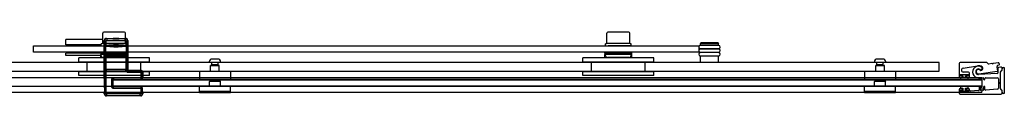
# Model space of a CAD drawing. Header units: millimetres. Extents: x 1458.03 to 1459.44, y 1266.82 to 1267.72.
# Tile 2 of 2: x 1458.52 to 1459.44, y 1266.82 to 1266.88. Entities that reach past the tile are written whole.
import ezdxf

# ---------------------------------------------------------------- set-up
doc = ezdxf.new("R2010")
doc.units = ezdxf.units.MM
doc.layers.add('SANINDUSA', color=3, linetype='CONTINUOUS')

msp = doc.modelspace()

# ---------------------------------------------------------------- linework, layer by layer
at = {"layer": 'SANINDUSA'}
for p, q in [((1458.59724, 1266.86948), (1458.59724, 1266.87898)), ((1458.61754, 1266.87998), (1458.59824, 1266.87998)), ((1458.61854, 1266.86948), (1458.61854, 1266.87898)), ((1459.06724, 1266.86948), (1459.06724, 1266.87898)), ((1459.08754, 1266.87998), (1459.06824, 1266.87998)), ((1459.08854, 1266.86948), (1459.08854, 1266.87898)), ((1458.53289, 1266.86718), (1459.15289, 1266.86718)), ((1458.53289, 1266.86118), (1458.53289, 1266.86718)), ((1458.59724, 1266.87318), (1458.56289, 1266.87318)), ((1458.56289, 1266.86818), (1458.56289, 1266.87318)), ((1458.59589, 1266.86818), (1458.56289, 1266.86818)), ((1458.56339, 1266.86818), (1458.56339, 1266.86718)), ((1458.59589, 1266.86718), (1458.59589, 1266.86917)), ((1458.61854, 1266.86948), (1458.59724, 1266.86948)), ((1458.59868, 1266.87213), (1458.59907, 1266.87173)), ((1458.59868, 1266.83774), (1458.59868, 1266.87213)), ((1458.59875, 1266.86692), (1458.59878, 1266.86893)), ((1458.59876, 1266.86692), (1458.60026, 1266.86692)), ((1458.59876, 1266.86692), (1458.59876, 1266.86042)), ((1458.59879, 1266.86893), (1458.59907, 1266.86918)), ((1458.59907, 1266.87173), (1458.60057, 1266.87173)), ((1458.59907, 1266.87173), (1458.59907, 1266.86918)), ((1458.60057, 1266.86918), (1458.59907, 1266.86918)), ((1458.59939, 1266.86918), (1458.59939, 1266.86948)), ((1458.60015, 1266.86744), (1458.60043, 1266.86769)), ((1458.60026, 1266.86042), (1458.60026, 1266.86692)), ((1458.60043, 1266.86769), (1458.60057, 1266.86918)), ((1458.60057, 1266.86918), (1458.60057, 1266.87173)), ((1458.60107, 1266.87373), (1458.60068, 1266.87413)), ((1458.60068, 1266.87413), (1458.60706, 1266.87413)), ((1458.61828, 1266.87373), (1458.60107, 1266.87373)), ((1458.60107, 1266.87373), (1458.60107, 1266.87223)), ((1458.60107, 1266.87223), (1458.61828, 1266.87223)), ((1458.60668, 1266.86722), (1458.61268, 1266.86722)), ((1458.60682, 1266.8672), (1458.60681, 1266.86722)), ((1458.61253, 1266.8672), (1458.60682, 1266.8672)), ((1458.60722, 1266.86698), (1458.60682, 1266.8672)), ((1458.60729, 1266.87435), (1458.60703, 1266.87409)), ((1458.61233, 1266.87409), (1458.60703, 1266.87409)), ((1458.60722, 1266.87398), (1458.60703, 1266.87409)), ((1458.61214, 1266.87398), (1458.60722, 1266.87398)), ((1458.61214, 1266.86698), (1458.60722, 1266.86698)), ((1458.60726, 1266.86677), (1458.61209, 1266.86677)), ((1458.60768, 1266.86635), (1458.60726, 1266.86677)), ((1458.60729, 1266.87435), (1458.61206, 1266.87435)), ((1458.60768, 1266.86635), (1458.61168, 1266.86635)), ((1458.61168, 1266.86635), (1458.61209, 1266.86677)), ((1458.61206, 1266.87435), (1458.61233, 1266.87409)), ((1458.61214, 1266.87398), (1458.61233, 1266.87409)), ((1458.61214, 1266.86698), (1458.61253, 1266.8672)), ((1458.61229, 1266.87413), (1458.61868, 1266.87413)), ((1458.61253, 1266.8672), (1458.61255, 1266.86722)), ((1458.61569, 1266.86718), (1458.61569, 1266.86718)), ((1458.61639, 1266.86918), (1458.61639, 1266.86948)), ((1458.61868, 1266.87413), (1458.61828, 1266.87373)), ((1458.61828, 1266.87223), (1458.61828, 1266.87373)), ((1458.61878, 1266.87173), (1458.61878, 1266.86919)), ((1458.61878, 1266.87173), (1458.62028, 1266.87173)), ((1458.62028, 1266.86919), (1458.61878, 1266.86919)), ((1458.61878, 1266.86919), (1458.61892, 1266.86769)), ((1458.61892, 1266.86769), (1458.61921, 1266.86744)), ((1458.6191, 1266.86693), (1458.6206, 1266.86693)), ((1458.6191, 1266.86693), (1458.6191, 1266.86042)), ((1458.61989, 1266.86718), (1458.61989, 1266.86918)), ((1458.62028, 1266.87173), (1458.62068, 1266.87213)), ((1458.62028, 1266.86919), (1458.62028, 1266.87173)), ((1458.62028, 1266.86919), (1458.62056, 1266.86893)), ((1458.62057, 1266.86893), (1458.6206, 1266.86693)), ((1458.6206, 1266.86042), (1458.6206, 1266.86693)), ((1458.62068, 1266.87213), (1458.62068, 1266.84548)), ((1459.06589, 1266.86718), (1459.06589, 1266.86917)), ((1459.08854, 1266.86948), (1459.06724, 1266.86948)), ((1459.06939, 1266.86918), (1459.06939, 1266.86948)), ((1459.08569, 1266.86718), (1459.08569, 1266.86718)), ((1459.08639, 1266.86918), (1459.08639, 1266.86948)), ((1459.08989, 1266.86718), (1459.08989, 1266.86918)), ((1459.15289, 1266.86718), (1459.15289, 1266.86118)), ((1459.15489, 1266.86988), (1459.15439, 1266.86938)), ((1459.17139, 1266.86938), (1459.15439, 1266.86938)), ((1459.15439, 1266.86788), (1459.15439, 1266.86938)), ((1459.17139, 1266.86788), (1459.15439, 1266.86788)), ((1459.17139, 1266.86753), (1459.15439, 1266.86753)), ((1459.17089, 1266.86988), (1459.15489, 1266.86988)), ((1459.15589, 1266.86753), (1459.15589, 1266.86788)), ((1459.16989, 1266.86753), (1459.16989, 1266.86788)), ((1459.17089, 1266.86988), (1459.17139, 1266.86938)), ((1459.17139, 1266.86788), (1459.17139, 1266.86938)), ((1459.15289, 1266.86118), (1458.53289, 1266.86118)), ((1458.59539, 1266.86018), (1458.56289, 1266.86018)), ((1458.56289, 1266.85818), (1458.56289, 1266.86018)), ((1458.59539, 1266.85818), (1458.56289, 1266.85818)), ((1458.56389, 1266.86118), (1458.56389, 1266.86018)), ((1458.59539, 1266.86018), (1458.59539, 1266.86118)), ((1458.59539, 1266.86018), (1458.59539, 1266.85918)), ((1458.59539, 1266.86018), (1458.62039, 1266.86018)), ((1458.59539, 1266.86018), (1458.59539, 1266.86018)), ((1458.59539, 1266.85818), (1458.59539, 1266.85918)), ((1458.62039, 1266.85918), (1458.59539, 1266.85918)), ((1458.59539, 1266.85598), (1458.59539, 1266.85818)), ((1458.59625, 1266.85729), (1458.59574, 1266.85918)), ((1458.59875, 1266.86042), (1458.59878, 1266.85842)), ((1458.59876, 1266.86042), (1458.60026, 1266.86042)), ((1458.59879, 1266.85842), (1458.59907, 1266.85816)), ((1458.59897, 1266.85779), (1458.59907, 1266.85789)), ((1458.60067, 1266.85779), (1458.59897, 1266.85779)), ((1458.59897, 1266.85759), (1458.59907, 1266.85769)), ((1458.59907, 1266.85816), (1458.60057, 1266.85816)), ((1458.59907, 1266.85816), (1458.59907, 1266.85789)), ((1458.59907, 1266.85769), (1458.59907, 1266.84511)), ((1458.60015, 1266.85991), (1458.60043, 1266.85966)), ((1458.60057, 1266.85816), (1458.60043, 1266.85966)), ((1458.60057, 1266.85791), (1458.60057, 1266.85816)), ((1458.60057, 1266.85791), (1458.61878, 1266.85791)), ((1458.60057, 1266.84509), (1458.60057, 1266.85771)), ((1458.60057, 1266.85771), (1458.61878, 1266.85771)), ((1458.60067, 1266.85779), (1458.60076, 1266.85788)), ((1458.60076, 1266.85788), (1458.60076, 1266.85771)), ((1458.60126, 1266.85788), (1458.6181, 1266.85788)), ((1458.60126, 1266.85771), (1458.60126, 1266.85788)), ((1458.6181, 1266.85788), (1458.6181, 1266.85771)), ((1458.6186, 1266.85788), (1458.61868, 1266.85779)), ((1458.6186, 1266.85771), (1458.6186, 1266.85788)), ((1458.62038, 1266.85779), (1458.61868, 1266.85779)), ((1458.61892, 1266.85966), (1458.61878, 1266.85816)), ((1458.61878, 1266.85816), (1458.62028, 1266.85816)), ((1458.61878, 1266.85816), (1458.61878, 1266.85791)), ((1458.61878, 1266.85771), (1458.61878, 1266.84509)), ((1458.61892, 1266.85966), (1458.61921, 1266.85991)), ((1458.6191, 1266.86042), (1458.6206, 1266.86042)), ((1458.61953, 1266.85729), (1458.62004, 1266.85918)), ((1458.62028, 1266.85816), (1458.62056, 1266.85842)), ((1458.62028, 1266.85789), (1458.62028, 1266.85816)), ((1458.62028, 1266.85789), (1458.62038, 1266.85779)), ((1458.62028, 1266.84511), (1458.62028, 1266.85769)), ((1458.62028, 1266.85769), (1458.62038, 1266.85759)), ((1458.62039, 1266.86018), (1458.62039, 1266.86118)), ((1458.62039, 1266.85918), (1458.62039, 1266.86018)), ((1458.62039, 1266.85818), (1458.62039, 1266.85918)), ((1458.62039, 1266.85598), (1458.62039, 1266.85818)), ((1458.62057, 1266.85842), (1458.6206, 1266.86042)), ((1459.06539, 1266.86018), (1459.06539, 1266.86118)), ((1459.06539, 1266.86018), (1459.06539, 1266.85918)), ((1459.06539, 1266.86018), (1459.09039, 1266.86018)), ((1459.06539, 1266.86018), (1459.06539, 1266.86018)), ((1459.06539, 1266.85818), (1459.06539, 1266.85918)), ((1459.09039, 1266.85918), (1459.06539, 1266.85918)), ((1459.06539, 1266.85598), (1459.06539, 1266.85818)), ((1459.06625, 1266.85729), (1459.06574, 1266.85918)), ((1459.08953, 1266.85729), (1459.09004, 1266.85918)), ((1459.09039, 1266.86018), (1459.09039, 1266.86118)), ((1459.09039, 1266.85918), (1459.09039, 1266.86018)), ((1459.09039, 1266.85818), (1459.09039, 1266.85918)), ((1459.09039, 1266.85598), (1459.09039, 1266.85818)), ((1459.15439, 1266.86453), (1459.17139, 1266.86453)), ((1459.17139, 1266.86418), (1459.15439, 1266.86418)), ((1459.15439, 1266.86118), (1459.17139, 1266.86118)), ((1459.17139, 1266.86083), (1459.15439, 1266.86083)), ((1459.15439, 1266.85783), (1459.17139, 1266.85783)), ((1459.17139, 1266.85748), (1459.15439, 1266.85748)), ((1459.15439, 1266.85148), (1459.15439, 1266.85748)), ((1459.15589, 1266.86418), (1459.15589, 1266.86453)), ((1459.15589, 1266.86083), (1459.15589, 1266.86118)), ((1459.15589, 1266.85748), (1459.15589, 1266.85783)), ((1459.16989, 1266.86418), (1459.16989, 1266.86453)), ((1459.16989, 1266.86083), (1459.16989, 1266.86118)), ((1459.16989, 1266.85748), (1459.16989, 1266.85783)), ((1459.17139, 1266.85148), (1459.17139, 1266.85748)), ((1459.37689, 1266.85148), (1458.09901, 1266.85148)), ((1458.64089, 1266.85598), (1458.57489, 1266.85598)), ((1458.57489, 1266.85198), (1458.57489, 1266.85598)), ((1458.64089, 1266.85198), (1458.57489, 1266.85198)), ((1458.58289, 1266.84298), (1458.58289, 1266.85198)), ((1458.61808, 1266.85618), (1458.5977, 1266.85618)), ((1458.59895, 1266.84621), (1458.59895, 1266.85659)), ((1458.59895, 1266.85659), (1458.59896, 1266.85659)), ((1458.59896, 1266.84621), (1458.59896, 1266.85659)), ((1458.6204, 1266.85659), (1458.6204, 1266.84621)), ((1458.6204, 1266.85659), (1458.6204, 1266.85659)), ((1458.6204, 1266.85659), (1458.6204, 1266.84621)), ((1458.63289, 1266.84298), (1458.63289, 1266.85198)), ((1458.64089, 1266.85198), (1458.64089, 1266.85598)), ((1458.69664, 1266.85148), (1458.69664, 1266.85222)), ((1458.70714, 1266.85148), (1458.69664, 1266.85148)), ((1458.69789, 1266.84348), (1458.69789, 1266.84868)), ((1458.69819, 1266.84898), (1458.70559, 1266.84898)), ((1458.69889, 1266.84942), (1458.69889, 1266.85148)), ((1458.70489, 1266.84942), (1458.69889, 1266.84942)), ((1458.69943, 1266.8491), (1458.69889, 1266.84942)), ((1458.70458, 1266.85478), (1458.6992, 1266.85478)), ((1458.70435, 1266.8491), (1458.70489, 1266.84942)), ((1458.70489, 1266.84942), (1458.70489, 1266.85148)), ((1458.70589, 1266.84348), (1458.70589, 1266.84868)), ((1458.70714, 1266.85148), (1458.70714, 1266.85222)), ((1459.11089, 1266.85598), (1459.04489, 1266.85598)), ((1459.04489, 1266.85198), (1459.04489, 1266.85598)), ((1459.11089, 1266.85198), (1459.04489, 1266.85198)), ((1459.05289, 1266.84298), (1459.05289, 1266.85198)), ((1459.08808, 1266.85618), (1459.06769, 1266.85618)), ((1459.10289, 1266.84298), (1459.10289, 1266.85198)), ((1459.11089, 1266.85198), (1459.11089, 1266.85598)), ((1459.31664, 1266.85148), (1459.31664, 1266.85222)), ((1459.32714, 1266.85148), (1459.31664, 1266.85148)), ((1459.31789, 1266.84348), (1459.31789, 1266.84868)), ((1459.31819, 1266.84898), (1459.32559, 1266.84898)), ((1459.31889, 1266.84942), (1459.31889, 1266.85148)), ((1459.32489, 1266.84942), (1459.31889, 1266.84942)), ((1459.31943, 1266.8491), (1459.31889, 1266.84942)), ((1459.32458, 1266.85478), (1459.3192, 1266.85478)), ((1459.32435, 1266.8491), (1459.32489, 1266.84942)), ((1459.32489, 1266.84942), (1459.32489, 1266.85148)), ((1459.32589, 1266.84348), (1459.32589, 1266.84868)), ((1459.32714, 1266.85148), (1459.32714, 1266.85222)), ((1459.37689, 1266.84348), (1459.37689, 1266.85148)), ((1459.39566, 1266.85056), (1459.39566, 1266.83873)), ((1459.42115, 1266.85156), (1459.39666, 1266.85156)), ((1459.3992, 1266.84637), (1459.41266, 1266.8485)), ((1459.42276, 1266.85036), (1459.42185, 1266.85126)), ((1459.42604, 1266.85062), (1459.42318, 1266.85022)), ((1459.42663, 1266.85029), (1459.42626, 1266.85056)), ((1459.42732, 1266.85071), (1459.42705, 1266.85034)), ((1459.43183, 1266.85143), (1459.42752, 1266.85083)), ((1459.43161, 1266.84905), (1459.43285, 1266.84943)), ((1458.09901, 1266.84348), (1459.37689, 1266.84348)), ((1458.64089, 1266.84298), (1458.57489, 1266.84298)), ((1458.57489, 1266.83948), (1458.57489, 1266.84298)), ((1458.64089, 1266.83948), (1458.57489, 1266.83948)), ((1458.59896, 1266.84621), (1458.59895, 1266.84621)), ((1458.59907, 1266.84511), (1458.59897, 1266.84521)), ((1458.59907, 1266.84491), (1458.59897, 1266.84501)), ((1458.59897, 1266.84501), (1458.60067, 1266.84501)), ((1458.59907, 1266.84491), (1458.59907, 1266.82287)), ((1458.61878, 1266.84509), (1458.60057, 1266.84509)), ((1458.60057, 1266.82287), (1458.60057, 1266.84489)), ((1458.61879, 1266.84489), (1458.60057, 1266.84489)), ((1458.60076, 1266.84492), (1458.60067, 1266.84501)), ((1458.60076, 1266.84509), (1458.60076, 1266.84492)), ((1458.60126, 1266.84492), (1458.60126, 1266.84509)), ((1458.6181, 1266.84492), (1458.60126, 1266.84492)), ((1458.6181, 1266.84509), (1458.6181, 1266.84492)), ((1458.6186, 1266.84492), (1458.6186, 1266.84509)), ((1458.61868, 1266.84501), (1458.6186, 1266.84492)), ((1458.61868, 1266.84501), (1458.6204, 1266.84501)), ((1458.61879, 1266.84488), (1458.6203, 1266.8449)), ((1458.62038, 1266.84521), (1458.62028, 1266.84511)), ((1458.6204, 1266.84501), (1458.6203, 1266.84491)), ((1458.62068, 1266.84548), (1458.62039, 1266.84519)), ((1458.62039, 1266.84519), (1458.6204, 1266.84501)), ((1458.6204, 1266.84621), (1458.6204, 1266.84621)), ((1458.62128, 1266.84409), (1458.62168, 1266.84448)), ((1458.63228, 1266.84409), (1458.62128, 1266.84409)), ((1458.62128, 1266.84409), (1458.62128, 1266.84259)), ((1458.62128, 1266.84259), (1458.63228, 1266.84259)), ((1458.62168, 1266.84448), (1458.63268, 1266.84448)), ((1458.63268, 1266.84448), (1458.63228, 1266.84409)), ((1458.63228, 1266.84259), (1458.63228, 1266.84409)), ((1458.63278, 1266.84209), (1458.63428, 1266.84209)), ((1458.63278, 1266.84209), (1458.63278, 1266.83739)), ((1458.63428, 1266.84209), (1458.63468, 1266.84248)), ((1458.63428, 1266.83739), (1458.63428, 1266.84209)), ((1458.63468, 1266.84248), (1458.63468, 1266.83774)), ((1458.64089, 1266.83948), (1458.64089, 1266.84298)), ((1458.68739, 1266.84318), (1458.68739, 1266.83578)), ((1458.68769, 1266.84348), (1458.71609, 1266.84348)), ((1458.71639, 1266.84318), (1458.71639, 1266.83578)), ((1459.11089, 1266.84298), (1459.04489, 1266.84298)), ((1459.04489, 1266.83948), (1459.04489, 1266.84298)), ((1459.11089, 1266.83948), (1459.04489, 1266.83948)), ((1459.11089, 1266.83948), (1459.11089, 1266.84298)), ((1459.30739, 1266.84318), (1459.30739, 1266.83578)), ((1459.30769, 1266.84348), (1459.33609, 1266.84348)), ((1459.33639, 1266.84318), (1459.33639, 1266.83578)), ((1459.39666, 1266.83943), (1459.39666, 1266.84013)), ((1459.40391, 1266.84028), (1459.39691, 1266.84028)), ((1459.39691, 1266.84028), (1459.39691, 1266.83928)), ((1459.39691, 1266.83928), (1459.39916, 1266.83928)), ((1459.39696, 1266.84043), (1459.40386, 1266.84043)), ((1459.39846, 1266.83913), (1459.39696, 1266.83913)), ((1459.39876, 1266.83803), (1459.39876, 1266.83883)), ((1459.39916, 1266.83928), (1459.39916, 1266.83728)), ((1459.40416, 1266.84273), (1459.39949, 1266.84273)), ((1459.40166, 1266.83728), (1459.40166, 1266.83928)), ((1459.40166, 1266.83928), (1459.40391, 1266.83928)), ((1459.40206, 1266.83883), (1459.40206, 1266.83803)), ((1459.40386, 1266.83913), (1459.40236, 1266.83913)), ((1459.40391, 1266.83928), (1459.40391, 1266.84028)), ((1459.40416, 1266.84013), (1459.40416, 1266.83943)), ((1459.40516, 1266.83873), (1459.40516, 1266.84173)), ((1459.43114, 1266.84132), (1459.41375, 1266.84041)), ((1459.41392, 1266.84093), (1459.43114, 1266.84347)), ((1459.43415, 1266.84739), (1459.43217, 1266.84697)), ((1459.43417, 1266.83349), (1459.43417, 1266.84284)), ((1459.43422, 1266.82719), (1459.43422, 1266.84277)), ((1459.4344, 1266.84323), (1459.4353, 1266.84414)), ((1459.43446, 1266.84355), (1459.43537, 1266.84447)), ((1459.43567, 1266.84517), (1459.43567, 1266.84617)), ((1459.43567, 1266.84517), (1459.43567, 1266.84517)), ((1459.43569, 1266.84509), (1459.43569, 1266.84582)), ((1459.43669, 1266.84682), (1459.43769, 1266.84682)), ((1459.43769, 1266.84682), (1459.43769, 1266.82288)), ((1459.41689, 1266.83722), (1458.50689, 1266.83722)), ((1459.41689, 1266.82917), (1458.50689, 1266.82917)), ((1458.59868, 1266.83774), (1458.59871, 1266.83771)), ((1458.59873, 1266.83686), (1458.59873, 1266.83068)), ((1458.59874, 1266.82969), (1458.59884, 1266.82922)), ((1458.60539, 1266.83539), (1458.60689, 1266.83539)), ((1458.60539, 1266.83539), (1458.60539, 1266.82957)), ((1458.60539, 1266.82957), (1458.60689, 1266.82957)), ((1458.60689, 1266.83692), (1458.60689, 1266.83722)), ((1458.60689, 1266.83692), (1458.60689, 1266.83656)), ((1458.60689, 1266.83607), (1458.60689, 1266.83656)), ((1458.60689, 1266.83607), (1458.60689, 1266.83573)), ((1458.60689, 1266.82917), (1458.60689, 1266.83573)), ((1459.41689, 1266.83573), (1458.60689, 1266.83573)), ((1458.60689, 1266.83548), (1459.41689, 1266.83548)), ((1458.60689, 1266.82948), (1458.60689, 1266.83548)), ((1458.60689, 1266.82957), (1458.60689, 1266.83539)), ((1459.41689, 1266.82948), (1458.60689, 1266.82948)), ((1458.60718, 1266.83568), (1458.60739, 1266.83589)), ((1458.633, 1266.83568), (1458.60718, 1266.83568)), ((1458.60718, 1266.82928), (1458.633, 1266.82928)), ((1458.60739, 1266.82907), (1458.60718, 1266.82928)), ((1458.60739, 1266.83739), (1458.60739, 1266.83589)), ((1458.63278, 1266.83739), (1458.60739, 1266.83739)), ((1458.60739, 1266.83589), (1458.63278, 1266.83589)), ((1458.63278, 1266.83739), (1458.63278, 1266.83589)), ((1458.63428, 1266.83739), (1458.63278, 1266.83739)), ((1458.63278, 1266.83589), (1458.633, 1266.83568)), ((1458.633, 1266.82928), (1458.63278, 1266.82907)), ((1458.6345, 1266.83718), (1458.63428, 1266.83739)), ((1458.63451, 1266.83757), (1458.63468, 1266.83774)), ((1458.68739, 1266.82458), (1458.68739, 1266.82918)), ((1458.71609, 1266.83548), (1458.68769, 1266.83548)), ((1458.71609, 1266.82948), (1458.68769, 1266.82948)), ((1458.69729, 1266.83448), (1458.69679, 1266.83398)), ((1458.70699, 1266.83398), (1458.69679, 1266.83398)), ((1458.69679, 1266.82948), (1458.69679, 1266.83398)), ((1458.70649, 1266.83448), (1458.69729, 1266.83448)), ((1458.69789, 1266.83448), (1458.69789, 1266.83548)), ((1458.70589, 1266.83448), (1458.70589, 1266.83548)), ((1458.70649, 1266.83448), (1458.70699, 1266.83398)), ((1458.70699, 1266.82948), (1458.70699, 1266.83398)), ((1458.71639, 1266.82458), (1458.71639, 1266.82918)), ((1459.30739, 1266.82458), (1459.30739, 1266.82918)), ((1459.33609, 1266.83548), (1459.30769, 1266.83548)), ((1459.33609, 1266.82948), (1459.30769, 1266.82948)), ((1459.31729, 1266.83448), (1459.31679, 1266.83398)), ((1459.32699, 1266.83398), (1459.31679, 1266.83398)), ((1459.31679, 1266.82948), (1459.31679, 1266.83398)), ((1459.32649, 1266.83448), (1459.31729, 1266.83448)), ((1459.31789, 1266.83448), (1459.31789, 1266.83548)), ((1459.32589, 1266.83448), (1459.32589, 1266.83548)), ((1459.32649, 1266.83448), (1459.32699, 1266.83398)), ((1459.32699, 1266.82948), (1459.32699, 1266.83398)), ((1459.33639, 1266.82458), (1459.33639, 1266.82918)), ((1459.39666, 1266.83773), (1459.39846, 1266.83773)), ((1459.39691, 1266.83728), (1459.39691, 1266.83548)), ((1459.39916, 1266.83728), (1459.39691, 1266.83728)), ((1459.39691, 1266.83548), (1459.40391, 1266.83548)), ((1459.39691, 1266.82948), (1459.39691, 1266.82768)), ((1459.40391, 1266.82948), (1459.39691, 1266.82948)), ((1459.40391, 1266.83728), (1459.40166, 1266.83728)), ((1459.40236, 1266.83773), (1459.40416, 1266.83773)), ((1459.40391, 1266.83548), (1459.40391, 1266.83728)), ((1459.40391, 1266.82768), (1459.40391, 1266.82948)), ((1459.4142, 1266.83686), (1459.4142, 1266.83618)), ((1459.4154, 1266.83618), (1459.4154, 1266.83686)), ((1459.4159, 1266.83736), (1459.4179, 1266.83736)), ((1459.41689, 1266.83692), (1459.41689, 1266.83722)), ((1459.41689, 1266.83692), (1459.41689, 1266.83656)), ((1459.41689, 1266.83607), (1459.41689, 1266.83656)), ((1459.41689, 1266.83607), (1459.41689, 1266.83573)), ((1459.41689, 1266.83573), (1459.41689, 1266.82917)), ((1459.41689, 1266.83548), (1459.41689, 1266.82948)), ((1459.41689, 1266.82917), (1459.41689, 1266.82887)), ((1459.4184, 1266.83686), (1459.4184, 1266.83618)), ((1459.4196, 1266.83618), (1459.4196, 1266.83686)), ((1459.4201, 1266.83736), (1459.43116, 1266.83736)), ((1459.43216, 1266.83636), (1459.43216, 1266.82767)), ((1459.43361, 1266.83283), (1459.43409, 1266.83331)), ((1459.43409, 1266.83164), (1459.43361, 1266.83213)), ((1459.43417, 1266.82726), (1459.43417, 1266.83147)), ((1459.41689, 1266.82367), (1458.09843, 1266.82367)), ((1458.59883, 1266.82332), (1458.59868, 1266.82316)), ((1458.59868, 1266.82248), (1458.59868, 1266.82316)), ((1458.59907, 1266.82287), (1458.59868, 1266.82248)), ((1458.59886, 1266.82787), (1458.59886, 1266.82467)), ((1458.59907, 1266.82287), (1458.60057, 1266.82287)), ((1458.60068, 1266.82048), (1458.60107, 1266.82087)), ((1458.63268, 1266.82048), (1458.60068, 1266.82048)), ((1458.60107, 1266.82087), (1458.60107, 1266.82237)), ((1458.63228, 1266.82237), (1458.60107, 1266.82237)), ((1458.60107, 1266.82087), (1458.63228, 1266.82087)), ((1458.60739, 1266.82757), (1458.60739, 1266.82907)), ((1458.63278, 1266.82907), (1458.60739, 1266.82907)), ((1458.60739, 1266.82757), (1458.63278, 1266.82757)), ((1458.63228, 1266.82087), (1458.63228, 1266.82237)), ((1458.63228, 1266.82087), (1458.63268, 1266.82048)), ((1458.63278, 1266.82907), (1458.63278, 1266.82757)), ((1458.63278, 1266.82757), (1458.63428, 1266.82757)), ((1458.63278, 1266.82757), (1458.63278, 1266.82287)), ((1458.63428, 1266.82287), (1458.63278, 1266.82287)), ((1458.63428, 1266.82757), (1458.6345, 1266.82778)), ((1458.63428, 1266.82287), (1458.63428, 1266.82757)), ((1458.63468, 1266.82248), (1458.63428, 1266.82287)), ((1458.6345, 1266.82467), (1458.6345, 1266.82778)), ((1458.63468, 1266.82316), (1458.63452, 1266.82332)), ((1458.63468, 1266.82316), (1458.63468, 1266.82248)), ((1458.71639, 1266.82448), (1458.68739, 1266.82448)), ((1458.68739, 1266.82348), (1458.68739, 1266.82448)), ((1458.71639, 1266.82348), (1458.68739, 1266.82348)), ((1458.71639, 1266.82348), (1458.71639, 1266.82448)), ((1459.33639, 1266.82448), (1459.30739, 1266.82448)), ((1459.30739, 1266.82348), (1459.30739, 1266.82448)), ((1459.33639, 1266.82348), (1459.30739, 1266.82348)), ((1459.33639, 1266.82348), (1459.33639, 1266.82448)), ((1459.39566, 1266.82623), (1459.39566, 1266.82323)), ((1459.39846, 1266.82723), (1459.39666, 1266.82723)), ((1459.39666, 1266.82483), (1459.39666, 1266.82553)), ((1459.39666, 1266.82223), (1459.43441, 1266.82223)), ((1459.39691, 1266.82768), (1459.39916, 1266.82768)), ((1459.39916, 1266.82568), (1459.39691, 1266.82568)), ((1459.39691, 1266.82568), (1459.39691, 1266.82468)), ((1459.39691, 1266.82468), (1459.40391, 1266.82468)), ((1459.39696, 1266.82583), (1459.39846, 1266.82583)), ((1459.40386, 1266.82453), (1459.39696, 1266.82453)), ((1459.39876, 1266.82613), (1459.39876, 1266.82693)), ((1459.39916, 1266.82768), (1459.39916, 1266.82568)), ((1459.40166, 1266.82768), (1459.40391, 1266.82768)), ((1459.40166, 1266.82568), (1459.40166, 1266.82768)), ((1459.40391, 1266.82568), (1459.40166, 1266.82568)), ((1459.40206, 1266.82693), (1459.40206, 1266.82613)), ((1459.40416, 1266.82723), (1459.40236, 1266.82723)), ((1459.40236, 1266.82583), (1459.40386, 1266.82583)), ((1459.40391, 1266.82468), (1459.40391, 1266.82568)), ((1459.40416, 1266.82553), (1459.40416, 1266.82483)), ((1459.40516, 1266.8259), (1459.40516, 1266.82623)), ((1459.41374, 1266.82543), (1459.40623, 1266.8249)), ((1459.4142, 1266.82878), (1459.4142, 1266.82593)), ((1459.4154, 1266.82609), (1459.4154, 1266.82878)), ((1459.41794, 1266.82573), (1459.41594, 1266.82559)), ((1459.41689, 1266.82787), (1459.41689, 1266.82887)), ((1459.41689, 1266.82787), (1459.41689, 1266.82467)), ((1459.41689, 1266.82367), (1459.41689, 1266.82467)), ((1459.4184, 1266.82878), (1459.4184, 1266.82623)), ((1459.4196, 1266.82639), (1459.4196, 1266.82878)), ((1459.43123, 1266.82668), (1459.42014, 1266.82589)), ((1459.43529, 1266.82582), (1459.4344, 1266.82673)), ((1459.43537, 1266.82565), (1459.43446, 1266.82655)), ((1459.43566, 1266.82348), (1459.43566, 1266.82495)), ((1459.43569, 1266.82388), (1459.43569, 1266.82487)), ((1459.43769, 1266.82288), (1459.43669, 1266.82288))]:
    msp.add_line(p, q, dxfattribs=at)
for centre, radius, start, end in [((1458.59824, 1266.87898), 0.001, 90, 180), ((1458.61754, 1266.87898), 0.001, 0, 90), ((1459.06824, 1266.87898), 0.001, 90, 180), ((1459.08754, 1266.87898), 0.001, 0, 90), ((1458.60966, 1266.96704), 0.10005, 264.54353, 268.56407), ((1458.60231, 1266.86763), 0.00217, 185.00495, 198.86511), ((1458.60966, 1266.96704), 0.10055, 264.63273, 268.78175), ((1458.60966, 1266.96704), 0.09977, 264.69184, 275.32621), ((1458.60966, 1266.96704), 0.09827, 264.69184, 275.32621), ((1458.60685, 1266.86784), 0.000652, 254.7859, 270.44944), ((1458.60715, 1266.87385), 0.000144, 338.24466, 60), ((1458.60715, 1266.86685), 0.000144, 323.70764, 60), ((1458.60966, 1266.96704), 0.10055, 271.23628, 275.38492), ((1458.61221, 1266.87385), 0.000144, 120, 201.75534), ((1458.61221, 1266.86685), 0.000144, 120, 216.29236), ((1458.60966, 1266.96704), 0.10005, 271.45448, 275.47448), ((1458.61704, 1266.86763), 0.00217, 341.09228, 354.9415), ((1459.15439, 1266.86603), 0.0015, 90, 270), ((1459.17139, 1266.86603), 0.0015, 270, 90), ((1458.5977, 1266.85768), 0.0015, 195.06623, 270), ((1458.60231, 1266.85972), 0.00217, 161.13243, 174.99751), ((1458.60966, 1266.76031), 0.10005, 84.52552, 95.45647), ((1458.60966, 1266.76031), 0.10055, 84.61508, 95.36727), ((1458.60966, 1266.76031), 0.09977, 84.67379, 95.30816), ((1458.60966, 1266.76031), 0.09827, 84.67379, 95.30816), ((1458.61808, 1266.85768), 0.0015, 270, 344.93377), ((1458.61704, 1266.85972), 0.00217, 5.05604, 18.91019), ((1459.06769, 1266.85768), 0.0015, 195.06623, 270), ((1459.08808, 1266.85768), 0.0015, 270, 344.93377), ((1459.15439, 1266.86268), 0.0015, 90, 270), ((1459.15439, 1266.85933), 0.0015, 90, 270), ((1459.17139, 1266.86268), 0.0015, 270, 90), ((1459.17139, 1266.85933), 0.0015, 270, 90), ((1458.5993, 1266.85568), 0.0005, 37.38497, 90), ((1458.61648, 1266.85568), 0.0005, 90, 142.61503), ((1458.6992, 1266.85222), 0.00256, 90, 180), ((1458.69819, 1266.84868), 0.0003, 90, 180), ((1458.69936, 1266.84898), 0.000144, 0.15478, 60), ((1458.70442, 1266.84898), 0.000144, 120, 179.84522), ((1458.70458, 1266.85222), 0.00256, 0, 90), ((1458.70559, 1266.84868), 0.0003, 0, 90), ((1459.0693, 1266.85568), 0.0005, 37.38497, 90), ((1459.08648, 1266.85568), 0.0005, 90, 142.61503), ((1459.3192, 1266.85222), 0.00256, 90, 180), ((1459.31819, 1266.84868), 0.0003, 90, 180), ((1459.31936, 1266.84898), 0.000144, 0.15478, 60), ((1459.32442, 1266.84898), 0.000144, 120, 179.84522), ((1459.32458, 1266.85222), 0.00256, 0, 90), ((1459.32559, 1266.84868), 0.0003, 0, 90), ((1459.39666, 1266.85056), 0.001, 90, 180), ((1459.41353, 1266.84273), 0.00537, 55.37372, 271.62094), ((1459.4136, 1266.84259), 0.00598, 55.53071, 98.99386), ((1459.41598, 1266.84606), 0.00177, 232.18488, 55.53071), ((1459.42115, 1266.85056), 0.001, 45, 90), ((1459.42311, 1266.85071), 0.0005, 225, 278), ((1459.42608, 1266.85032), 0.0003, 53, 98), ((1459.42608, 1266.85032), 0.0003, 53, 98), ((1459.42608, 1266.85032), 0.0003, 53, 98), ((1459.42608, 1266.85032), 0.0003, 53, 98), ((1459.42681, 1266.85052), 0.0003, 233, 323), ((1459.42681, 1266.85052), 0.0003, 233, 323), ((1459.42681, 1266.85052), 0.0003, 233, 323), ((1459.42681, 1266.85052), 0.0003, 233, 323), ((1459.42756, 1266.85053), 0.0003, 98, 143), ((1459.42756, 1266.85053), 0.0003, 98, 143), ((1459.42756, 1266.85053), 0.0003, 98, 143), ((1459.42756, 1266.85053), 0.0003, 98, 143), ((1459.4319, 1266.84809), 0.001, 107.04088, 195.53185), ((1459.41361, 1266.84301), 0.01799, 3.12571, 15.53185), ((1459.43197, 1266.85044), 0.001, 22.04163, 98), ((1459.43271, 1266.84991), 0.0005, 287.04088, 19.8637), ((1459.41361, 1266.84301), 0.02081, 19.8637, 22.04163), ((1458.68769, 1266.84318), 0.0003, 90, 180), ((1458.71609, 1266.84318), 0.0003, 0, 90), ((1459.30769, 1266.84318), 0.0003, 90, 180), ((1459.33609, 1266.84318), 0.0003, 0, 90), ((1459.39666, 1266.83873), 0.001, 180, 270), ((1459.39696, 1266.84013), 0.0003, 90, 180), ((1459.39696, 1266.83943), 0.0003, 180, 270), ((1459.39949, 1266.84456), 0.00183, 98.99386, 270), ((1459.39846, 1266.83883), 0.0003, 0, 90), ((1459.40236, 1266.83883), 0.0003, 90, 180), ((1459.40386, 1266.84013), 0.0003, 0, 90), ((1459.40386, 1266.83943), 0.0003, 270, 0), ((1459.40416, 1266.84173), 0.001, 0, 90), ((1459.40416, 1266.83873), 0.001, 270, 0), ((1459.41361, 1266.84301), 0.0026, 53.97828, 273), ((1459.41361, 1266.84301), 0.0021, 52.18488, 278.37556), ((1459.41588, 1266.84613), 0.00125, 233.97828, 55.37372), ((1459.43107, 1266.84396), 0.0005, 278.37556, 3.12571), ((1459.43108, 1266.84232), 0.001, 273, 357.75015), ((1459.43228, 1266.84648), 0.0005, 102.04088, 190.53185), ((1459.41361, 1266.84301), 0.01849, 357.75015, 10.53185), ((1459.43442, 1266.84617), 0.00125, 0, 102.04088), ((1459.43517, 1266.84284), 0.001, 135, 180), ((1459.43487, 1266.84277), 0.00065, 135.4448, 180), ((1459.43434, 1266.84509), 0.00135, 315.4448, 0), ((1459.43467, 1266.84517), 0.001, 315, 0), ((1459.43669, 1266.84582), 0.001, 90, 180), ((1458.60739, 1266.83539), 0.000501, 135.00449, 179.98107), ((1458.60739, 1266.82957), 0.000501, 180.01902, 224.99542), ((1458.6329, 1266.83719), 0.0016, 350.22471, 359.46088), ((1458.68769, 1266.83578), 0.0003, 180, 270), ((1458.68769, 1266.82918), 0.0003, 90, 180), ((1458.71609, 1266.83578), 0.0003, 270, 0), ((1458.71609, 1266.82918), 0.0003, 0, 90), ((1459.30769, 1266.83578), 0.0003, 180, 270), ((1459.30769, 1266.82918), 0.0003, 90, 180), ((1459.33609, 1266.83578), 0.0003, 270, 0), ((1459.33609, 1266.82918), 0.0003, 0, 90), ((1459.39846, 1266.83803), 0.0003, 270, 0), ((1459.40236, 1266.83803), 0.0003, 180, 270), ((1459.4137, 1266.83686), 0.0005, 0, 91.62094), ((1459.4148, 1266.83618), 0.0006, 180, 0), ((1459.4148, 1266.83618), 0.0006, 180.00001, 359.99999), ((1459.4148, 1266.83618), 0.0006, 180.00001, 359.99999), ((1459.4148, 1266.83618), 0.0006, 180.00001, 359.99999), ((1459.4148, 1266.82878), 0.0006, 0, 180), ((1459.4148, 1266.82878), 0.0006, 0.00001, 179.99999), ((1459.4148, 1266.82878), 0.0006, 0.00001, 179.99999), ((1459.4148, 1266.82878), 0.0006, 0.00001, 179.99999), ((1459.4159, 1266.83686), 0.0005, 90, 180), ((1459.4179, 1266.83686), 0.0005, 0, 90), ((1459.419, 1266.83618), 0.0006, 180, 0), ((1459.419, 1266.83618), 0.0006, 180.00001, 359.99999), ((1459.419, 1266.83618), 0.0006, 180.00001, 359.99999), ((1459.419, 1266.83618), 0.0006, 180.00001, 359.99999), ((1459.419, 1266.82878), 0.0006, 0, 180), ((1459.419, 1266.82878), 0.0006, 0.00001, 179.99999), ((1459.419, 1266.82878), 0.0006, 0.00001, 179.99999), ((1459.419, 1266.82878), 0.0006, 0.00001, 179.99999), ((1459.4201, 1266.83686), 0.0005, 90, 180), ((1459.43116, 1266.83636), 0.001, 0, 90), ((1459.43397, 1266.83248), 0.0005, 135, 225), ((1459.43397, 1266.83248), 0.0005, 135, 225), ((1459.43397, 1266.83248), 0.0005, 135, 225), ((1459.43397, 1266.83248), 0.0005, 135, 225), ((1459.43392, 1266.83349), 0.00025, 315, 0), ((1459.43392, 1266.83349), 0.00025, 315.0003, 359.9997), ((1459.43392, 1266.83349), 0.00025, 315.0003, 359.9997), ((1459.43392, 1266.83349), 0.00025, 315.0003, 359.9997), ((1459.43392, 1266.83147), 0.00025, 0, 45), ((1459.43392, 1266.83147), 0.00025, 0.0003, 44.9997), ((1459.43392, 1266.83147), 0.00025, 0.0003, 44.9997), ((1459.43392, 1266.83147), 0.00025, 0.0003, 44.9997), ((1458.68749, 1266.82458), 0.0001, 180, 270), ((1458.71629, 1266.82458), 0.0001, 270, 0), ((1459.30749, 1266.82458), 0.0001, 180, 270), ((1459.33629, 1266.82458), 0.0001, 270, 0), ((1459.39666, 1266.82623), 0.001, 90, 180), ((1459.39666, 1266.82323), 0.001, 180, 270), ((1459.39696, 1266.82553), 0.0003, 90, 180), ((1459.39696, 1266.82483), 0.0003, 180, 270), ((1459.39846, 1266.82693), 0.0003, 0, 90), ((1459.39846, 1266.82613), 0.0003, 270, 0), ((1459.40236, 1266.82693), 0.0003, 90, 180), ((1459.40236, 1266.82613), 0.0003, 180, 270), ((1459.40386, 1266.82553), 0.0003, 0, 90), ((1459.40386, 1266.82483), 0.0003, 270, 0), ((1459.40416, 1266.82623), 0.001, 0, 90), ((1459.40616, 1266.8259), 0.001, 180, 274.05698), ((1459.4137, 1266.82593), 0.0005, 274.05698, 0), ((1459.4159, 1266.82609), 0.0005, 180, 274.05698), ((1459.4179, 1266.82623), 0.0005, 274.05698, 0), ((1459.4201, 1266.82639), 0.0005, 180, 274.05698), ((1459.43116, 1266.82767), 0.001, 274.05698, 0), ((1459.43517, 1266.82726), 0.001, 180, 225.0893), ((1459.43487, 1266.82719), 0.00065, 180, 224.38239), ((1459.43441, 1266.82348), 0.00125, 270, 0), ((1459.43434, 1266.82487), 0.00135, 0, 45), ((1459.43466, 1266.82494), 0.001, 0.5341, 45.0893), ((1459.43669, 1266.82388), 0.001, 180, 270)]:
    msp.add_arc(centre, radius, start, end, dxfattribs=at)
for centre, major_axis, ratio, start_param, end_param in [((1458.60789, 1266.86918), (-0.012, 0), 0.000227, 3.141593, 6.283185), ((1458.60068, 1266.87213), (-0.00141, 0.00141), 0.999695, 5.497939, 7.068431), ((1458.60029, 1266.86893), (0.00101, -0.00111), 0.999722, 3.974746, 5.450032), ((1458.60107, 1266.87173), (-0.00141, -0.00141), 0.999848, 3.927143, 5.497635), ((1458.60057, 1266.86918), (-0.00101, 0.00111), 0.999721, 0.831859, 2.309733), ((1458.60789, 1266.86718), (-0.012, 0), 0.000227, 2.356109, 5.497873), ((1458.60107, 1266.87173), (-0.000354, 0.000354), 0.999695, 5.497939, 7.068431), ((1458.60789, 1266.86718), (-0.0078, 0), 0.000227, 3.141593, 5.297135), ((1458.60968, 1266.87383), (0.003, 0), 0.017455, 2.490845, 6.933933), ((1458.61828, 1266.87173), (-0.00141, 0.00141), 0.999848, 3.927143, 5.497635), ((1458.61828, 1266.87173), (0.000354, 0.000354), 0.999695, 5.497939, 7.068431), ((1458.61868, 1266.87213), (0.00141, 0.00141), 0.999695, 5.497939, 7.068431), ((1458.61878, 1266.86919), (-0.00101, -0.00111), 0.999721, 0.832017, 2.309576), ((1458.61906, 1266.86893), (0.00101, 0.00111), 0.999722, 3.974903, 5.449875), ((1459.07789, 1266.86918), (-0.012, 0), 0.000227, 3.141593, 6.283185), ((1459.07789, 1266.86718), (-0.012, 0), 0.000227, 2.278381, 5.627762), ((1459.07789, 1266.86718), (-0.0078, 0), 0.000227, 3.141593, 5.497746), ((1458.60029, 1266.85842), (0.00101, 0.00111), 0.999722, 0.833153, 2.308439), ((1458.59897, 1266.85659), (0, -0.0012), 0.017455, 3.159046, 4.712389), ((1458.59897, 1266.85659), (0, 0.001), 0.017455, 0.017453, 1.570796), ((1458.60057, 1266.85816), (0.00101, 0.00111), 0.999721, 0.831859, 2.309733), ((1458.60057, 1266.85789), (0.0015, 0), 0.017455, 1.570796, 3.124139), ((1458.60057, 1266.85769), (-0.0015, 0), 0.017455, 4.712389, 6.265732), ((1458.60067, 1266.85659), (0, -0.0012), 0.017455, 3.159046, 3.503264), ((1458.60126, 1266.85788), (0.0005, 0), 0.017455, 1.570796, 3.124139), ((1458.6181, 1266.85788), (0.0005, 0), 0.017455, 0.017453, 1.570796), ((1458.61868, 1266.85659), (0, 0.0012), 0.017455, 5.921514, 6.265732), ((1458.61878, 1266.85789), (0.0015, 0), 0.017455, 0.017453, 1.570796), ((1458.61878, 1266.85769), (-0.0015, 0), 0.017455, 3.159046, 4.712389), ((1458.61878, 1266.85816), (0.00101, -0.00111), 0.999721, 0.832017, 2.309576), ((1458.61906, 1266.85842), (0.00101, -0.00111), 0.999722, 0.83331, 2.308282), ((1458.62038, 1266.85659), (0, 0.0012), 0.017455, 4.712389, 6.265732), ((1458.62038, 1266.85659), (0, -0.001), 0.017455, 1.570796, 3.124139), ((1458.59897, 1266.84621), (0, -0.0012), 0.017455, 4.712389, 6.265732), ((1458.59897, 1266.84621), (0, 0.001), 0.017455, 1.570796, 3.124139), ((1458.60057, 1266.84511), (0.0015, 0), 0.017455, 3.159046, 4.712389), ((1458.60057, 1266.84491), (-0.0015, 0), 0.017455, 0.017453, 1.570796), ((1458.60067, 1266.84621), (0, -0.0012), 0.017455, 5.921514, 6.265732), ((1458.60126, 1266.84492), (-0.0005, 0), 0.017455, 0.017453, 1.570796), ((1458.6181, 1266.84492), (-0.0005, 0), 0.017455, 1.570796, 3.124139), ((1458.61868, 1266.84621), (0, 0.0012), 0.017455, 3.159046, 3.503264), ((1458.61878, 1266.84511), (0.0015, 0), 0.017455, 4.712389, 6.265732), ((1458.62128, 1266.84509), (-0.00177, -0.00177), 0.999695, 5.578075, 7.068431), ((1458.62128, 1266.84509), (-0.000708, -0.000708), 0.998783, 5.673241, 7.068431), ((1458.62038, 1266.84621), (0, -0.001), 0.017455, 0.017453, 1.570796), ((1458.62038, 1266.84621), (0, 0.0012), 0.017455, 3.704934, 4.712389), ((1458.62168, 1266.84548), (-0.000707, -0.000707), 0.999695, 5.497939, 7.068431), ((1458.62726, 1266.84417), (0.003, 0), 0.017455, 4.712389, 10.995574), ((1458.63228, 1266.84209), (-0.00141, 0.00141), 0.999848, 3.927143, 5.497635), ((1458.63228, 1266.84209), (0.000354, 0.000354), 0.999695, 5.497939, 7.068431), ((1458.63268, 1266.84248), (0.00141, 0.00141), 0.999695, 5.497939, 7.068431), ((1458.59871, 1266.83686), (0, 0.00085), 0.017455, 4.712389, 6.265732), ((1458.59874, 1266.83068), (0, -0.001), 0.017455, 4.712389, 6.195919), ((1458.59883, 1266.82787), (0, 0.00135), 0.017455, 4.712389, 6.195919), ((1458.60739, 1266.83539), (0.00141, 0.00141), 0.999695, 0.785246, 2.356347), ((1458.60739, 1266.82957), (0.00141, -0.00141), 0.999695, 3.926839, 5.497939), ((1458.60718, 1266.83518), (-0.000354, -0.000354), 0.999695, 3.926839, 4.408005), ((1458.60718, 1266.82978), (-0.000354, 0.000354), 0.999695, 1.875313, 2.356347), ((1458.60739, 1266.83539), (0.000354, 0.000354), 0.997872, 0.785246, 1.570796), ((1458.60739, 1266.82957), (0.000354, -0.000354), 0.997872, 4.712389, 5.497939), ((1458.62726, 1266.83581), (-0.003, 0), 0.017455, 4.712389, 10.995574), ((1458.63278, 1266.83739), (-0.00106, -0.00106), 0.999695, 0.78555, 2.356042), ((1458.633, 1266.83718), (0.00106, -0.00106), 0.999695, 5.497939, 6.896147), ((1458.633, 1266.82778), (0.00106, 0.00106), 0.999695, 5.497939, 7.068431), ((1458.63451, 1266.83692), (0, -0.00065), 0.017455, 3.159046, 4.307135), ((1458.60068, 1266.82248), (-0.00141, -0.00141), 0.999695, 5.497939, 7.068431), ((1458.59883, 1266.82467), (0, 0.00135), 0.017455, 3.159046, 4.712389), ((1458.60107, 1266.82287), (0.00141, -0.00141), 0.999848, 3.927143, 5.497635), ((1458.60107, 1266.82287), (-0.000354, -0.000354), 0.999695, 5.497939, 7.068431), ((1458.63228, 1266.82287), (0.00141, 0.00141), 0.999848, 3.927143, 5.497635), ((1458.63228, 1266.82287), (0.000354, -0.000354), 0.999695, 5.497939, 7.068431), ((1458.63268, 1266.82248), (0.00141, -0.00141), 0.999695, 5.497939, 7.068431), ((1458.63278, 1266.82757), (0.00106, -0.00106), 0.999695, 0.78555, 2.356042), ((1458.63452, 1266.82467), (0, -0.00135), 0.017455, 4.712389, 6.265732)]:
    msp.add_ellipse(centre, major_axis=major_axis, ratio=ratio, start_param=start_param, end_param=end_param, dxfattribs=at)

doc.saveas('drawing.dxf')
